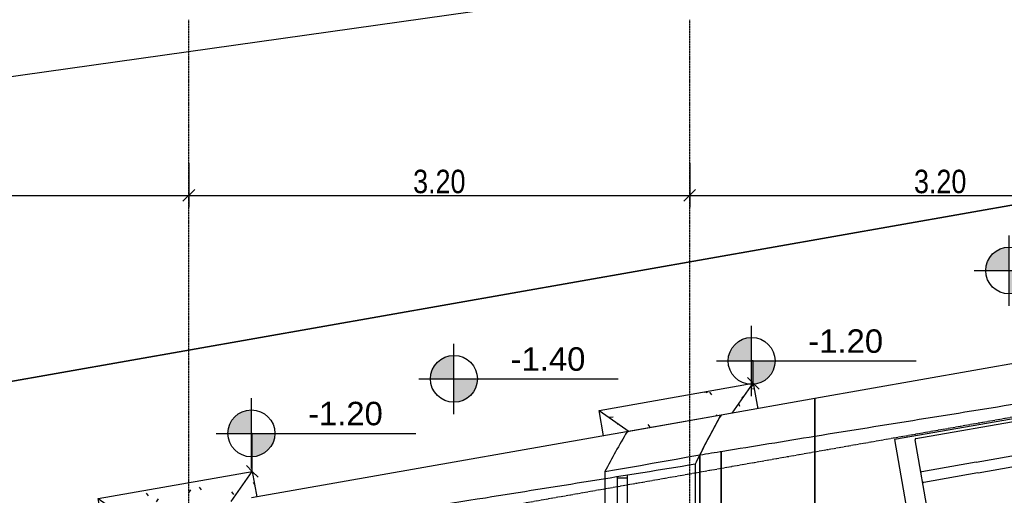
# Model space of a CAD drawing. Extents: x 109676 to 150640, y -94043 to -57043.
# Tile 21 of 39: x 126775 to 133065, y -73940 to -70898. Entities that reach past the tile are written whole.
import ezdxf

# ---------------------------------------------------------------- set-up
doc = ezdxf.new("R2010")
doc.units = 0
doc.linetypes.add('_TRAÇO_-_PONTO', pattern=[16, 12, -2, 0, -2])
doc.layers.get('0').update_dxf_attribs({"linetype": 'CONTINUOUS'})
doc.layers.get('DEFPOINTS').update_dxf_attribs({"linetype": 'CONTINUOUS'})
for name, color, linetype in [('A-ANNO-DIMS', 1, 'CONTINUOUS'), ('A-MASS', 5, 'CONTINUOUS'), ('C-TOPO', 2, 'CONTINUOUS'), ('C-TOPO-MAJR', 2, 'CONTINUOUS'), ('I-FURN', 2, 'CONTINUOUS'), ('S-FNDN-FTNG', 4, 'CONTINUOUS'), ('S-GRID', 1, 'CONTINUOUS')]:
    doc.layers.add(name, color=color, linetype=linetype)
doc.styles.add('ARIAL_1', font='arial.ttf', dxfattribs={"height": 150})
doc.styles.add('ARIAL_NARROW_2', font='ARIALN.TTF', dxfattribs={"height": 150})
doc.dimstyles.new('DIAGONAL_-_2_0MM_ARIAL', dxfattribs={"dimscale": 304.8, "dimtxt": 153.514646, "dimasz": 0.246063, "dimexe": 0.246063, "dimexo": 0.0625, "dimgap": 0.036909, "dimtad": 1, "dimlfac": 0.001, "dimrnd": 0.01, "dimzin": 0, "dimtxsty": 'ARIAL_NARROW_2', "dimblk1": 'OBLIQUE', "dimblk2": 'OBLIQUE', "dimsah": 1, "dimcen": 0.09, "dimdle": 0.246063, "dimazin": 3, "dimtfac": 1, "dimtdec": 4, "dimtix": 1, "dimtmove": 0, "dimatfit": 3, "dimtvp": 1, "dimtolj": 1, "dimtzin": 0})
doc.dimstyles.new('DIAGONAL_-_2_5MM_ARIAL_4', dxfattribs={"dimscale": 304.8, "dimtxt": 153.514646, "dimasz": 0.246063, "dimexe": 0.590551, "dimexo": 0.369094, "dimgap": 0.246063, "dimtad": 1, "dimlfac": 0.001, "dimrnd": 0.01, "dimzin": 0, "dimtxsty": 'ARIAL_NARROW_2', "dimblk1": 'OBLIQUE', "dimblk2": 'OBLIQUE', "dimsah": 1, "dimcen": 0.09, "dimdle": 0.590551, "dimazin": 3, "dimtfac": 1, "dimtdec": 4, "dimtix": 1, "dimtmove": 0, "dimatfit": 3, "dimtvp": 1, "dimtolj": 1, "dimtzin": 0})

# ---------------------------------------------------------------- blocks, each defined once
blk = doc.blocks.new('SOFÁ_LOUNGE_BERNHARDT_LEA0')
at = {"layer": 'I-FURN'}
for p, q in [((463.8, 449), (-847.7, 449)), ((-847.7, 449), (-847.7, -444.4)), ((846.4, 449), (463.8, 449)), ((846.9, -444.4), (846.9, 449)), ((-718.7, -444.4), (-718.7, 425.7)), ((-712.4, 432), (460.8, 432)), ((0, 426.3), (0, -442.7)), ((0, -442.7), (0, 426.3)), ((460.8, 432), (527.7, 432)), ((528.6, 432), (712.4, 432)), ((718.8, 425.7), (718.8, -444.4)), ((-359.4, 216.7), (-711.8, 216.7)), ((-359.4, 216.7), (-7, 216.7)), ((359.4, 216.7), (7, 216.7)), ((359.4, 216.7), (422.9, 216.7)), ((422.9, 216.7), (711.8, 216.7)), ((-359.9, 146.9), (-711.8, 146.9)), ((-359.4, 146.9), (-7, 146.9)), ((359.4, 146.9), (7, 146.9)), ((359.4, 146.9), (410.5, 146.9)), ((410.5, 146.9), (569.7, 146.9)), ((570.2, 146.9), (711.8, 146.9)), ((-847.7, -444.4), (-718.7, -444.4)), ((-712.4, -449), (-359.4, -449)), ((-359.4, -449), (-6.3, -449)), ((6.4, -449), (305.5, -449)), ((305.5, -449), (359.4, -449)), ((359.4, -449), (712.4, -449)), ((718.8, -444.4), (846.9, -444.4))]:
    blk.add_line(p, q, dxfattribs=at)
for centre, radius, start, end in [((-712.4, 425.7), 6.35, 90, 180), ((-6.3, 426.3), 6.35, 360, 60), ((6.4, 426.3), 6.35, 120, 180), ((712.4, 425.7), 6.35, 45, 90), ((712.4, 425.7), 6.35, 0, 45), ((-711.8, 223.7), 6.97, 180, 270), ((-7, 223.7), 6.97, 270, 0), ((7, 223.7), 6.97, 180, 270), ((711.8, 223.7), 6.97, 270, 0), ((-711.8, 153.9), 6.97, 180, 270), ((-7, 153.9), 6.97, 270, 0), ((7, 153.9), 6.97, 180, 270), ((711.8, 153.9), 6.97, 270, 0), ((-712.4, -442.7), 6.35, 180, 270), ((-6.3, -442.7), 6.35, 270, 0), ((6.4, -442.7), 6.35, 180, 270), ((712.4, -442.7), 6.35, 270, 0)]:
    blk.add_arc(centre, radius, start, end, dxfattribs=at)
blk = doc.blocks.new('SAPATA_DISTRIBUÍDA_-_CÔNI0')
at = {"layer": 'S-FNDN-FTNG'}
h = blk.add_hatch(dxfattribs=at)
h.set_pattern_fill('AREIA', color=256, style=0, pattern_type=2)
h.set_pattern_definition([(353.863, (-112527.33, 57362.83), (624.6907, 52.95922), [25.055, -430.483, -2885.069]), (353.863, (-112527.33, 57362.83), (624.6907, 52.95922), [-455.537, 25.055, -430.483, -2429.532]), (353.863, (-112527.33, 57362.83), (624.6907, 52.95922), [-911.074, 25.055, -886.02, -1518.457]), (353.863, (-112527.33, 57362.83), (624.6907, 52.95922), [-1822.149, 25.055, -430.483, -1062.92]), (353.863, (-112527.33, 57362.83), (624.6907, 52.95922), [-2277.686, 25.055, -278.637, -759.229]), (353.863, (-112527.33, 57362.83), (624.6907, 52.95922), [-2581.377, 25.055, -734.174]), (117.546, (-112290.47, 57397.42), (-371.08606, 395.96385), [20.51, -352.404, -2361.787]), (117.546, (-112290.47, 57397.42), (-371.08606, 395.96385), [-372.914, 20.51, -352.404, -1988.873]), (117.546, (-112290.47, 57397.42), (-371.08606, 395.96385), [-745.828, 20.51, -725.317, -1243.046]), (117.546, (-112290.47, 57397.42), (-371.08606, 395.96385), [-1491.655, 20.51, -352.404, -870.132]), (117.546, (-112290.47, 57397.42), (-371.08606, 395.96385), [-1864.569, 20.51, -228.099, -621.523]), (117.546, (-112290.47, 57397.42), (-371.08606, 395.96385), [-2113.178, 20.51, -601.013]), (225.15, (-112173.41, 57625.09), (-253.60746, -448.92875), [21.873, -375.816, -2518.697]), (225.15, (-112173.41, 57625.09), (-253.60746, -448.92875), [-397.689, 21.873, -375.816, -2121.008]), (225.15, (-112173.41, 57625.09), (-253.60746, -448.92875), [-795.378, 21.873, -773.505, -1325.63]), (225.15, (-112173.41, 57625.09), (-253.60746, -448.92875), [-1590.756, 21.873, -375.816, -927.941]), (225.15, (-112173.41, 57625.09), (-253.60746, -448.92875), [-1988.445, 21.873, -243.253, -662.815]), (225.15, (-112173.41, 57625.09), (-253.60746, -448.92875), [-2253.571, 21.873, -640.942])])
h.paths.add_polyline_path([(-334.4, 334.4), (334.4, 334.4), (500, 500), (-500, 500), (-340, 340)], flags=0)
h = blk.add_hatch(dxfattribs=at)
h.set_pattern_fill('AREIA', color=256, style=0, pattern_type=2)
h.set_pattern_definition([(343.871, (-67833.74, 95355.04), (490.53955, 14.38175), [19.938, -342.575, -2295.919]), (343.871, (-67833.74, 95355.04), (490.53955, 14.38175), [-362.513, 19.938, -342.575, -1933.405]), (343.871, (-67833.74, 95355.04), (490.53955, 14.38175), [-725.027, 19.938, -705.089, -1208.378]), (343.871, (-67833.74, 95355.04), (490.53955, 14.38175), [-1450.054, 19.938, -342.575, -845.865]), (343.871, (-67833.74, 95355.04), (490.53955, 14.38175), [-1812.567, 19.938, -221.737, -604.189]), (343.871, (-67833.74, 95355.04), (490.53955, 14.38175), [-2054.243, 19.938, -584.251]), (103.65, (-67646.51, 95379.01), (-254.99871, 536.84166), [24.71, -424.554, -2845.337]), (103.65, (-67646.51, 95379.01), (-254.99871, 536.84166), [-449.264, 24.71, -424.554, -2396.073]), (103.65, (-67646.51, 95379.01), (-254.99871, 536.84166), [-898.528, 24.71, -873.818, -1497.546]), (103.65, (-67646.51, 95379.01), (-254.99871, 536.84166), [-1797.055, 24.71, -424.554, -1048.282]), (103.65, (-67646.51, 95379.01), (-254.99871, 536.84166), [-2246.319, 24.71, -274.8, -748.773]), (103.65, (-67646.51, 95379.01), (-254.99871, 536.84166), [-2545.828, 24.71, -724.063]), (234.202, (-67536.04, 95659.54), (-235.53635, -551.22865), [22.776, -391.328, -2622.654]), (234.202, (-67536.04, 95659.54), (-235.53635, -551.22865), [-414.103, 22.776, -391.328, -2208.55]), (234.202, (-67536.04, 95659.54), (-235.53635, -551.22865), [-828.206, 22.776, -805.431, -1380.344]), (234.202, (-67536.04, 95659.54), (-235.53635, -551.22865), [-1656.413, 22.776, -391.328, -966.241]), (234.202, (-67536.04, 95659.54), (-235.53635, -551.22865), [-2070.516, 22.776, -253.293, -690.172]), (234.202, (-67536.04, 95659.54), (-235.53635, -551.22865), [-2346.585, 22.776, -667.396])])
h.paths.add_polyline_path([(-500, 334.4), (-334.4, 334.4), (-500, 500), (-500, 340.6)], flags=0)
h = blk.add_hatch(dxfattribs=at)
h.set_pattern_fill('AREIA', color=256, style=0, pattern_type=2)
h.set_pattern_definition([(343.871, (-69394.71, 95355.04), (490.53955, 14.38175), [19.938, -342.575, -2295.919]), (343.871, (-69394.71, 95355.04), (490.53955, 14.38175), [-362.513, 19.938, -342.575, -1933.405]), (343.871, (-69394.71, 95355.04), (490.53955, 14.38175), [-725.027, 19.938, -705.089, -1208.378]), (343.871, (-69394.71, 95355.04), (490.53955, 14.38175), [-1450.054, 19.938, -342.575, -845.865]), (343.871, (-69394.71, 95355.04), (490.53955, 14.38175), [-1812.567, 19.938, -221.737, -604.189]), (343.871, (-69394.71, 95355.04), (490.53955, 14.38175), [-2054.243, 19.938, -584.251]), (103.65, (-69207.48, 95379.01), (-254.99871, 536.84166), [24.71, -424.554, -2845.337]), (103.65, (-69207.48, 95379.01), (-254.99871, 536.84166), [-449.264, 24.71, -424.554, -2396.073]), (103.65, (-69207.48, 95379.01), (-254.99871, 536.84166), [-898.528, 24.71, -873.818, -1497.546]), (103.65, (-69207.48, 95379.01), (-254.99871, 536.84166), [-1797.055, 24.71, -424.554, -1048.282]), (103.65, (-69207.48, 95379.01), (-254.99871, 536.84166), [-2246.319, 24.71, -274.8, -748.773]), (103.65, (-69207.48, 95379.01), (-254.99871, 536.84166), [-2545.828, 24.71, -724.063]), (234.202, (-69097.02, 95659.54), (-235.53635, -551.22865), [22.776, -391.328, -2622.654]), (234.202, (-69097.02, 95659.54), (-235.53635, -551.22865), [-414.103, 22.776, -391.328, -2208.55]), (234.202, (-69097.02, 95659.54), (-235.53635, -551.22865), [-828.206, 22.776, -805.431, -1380.344]), (234.202, (-69097.02, 95659.54), (-235.53635, -551.22865), [-1656.413, 22.776, -391.328, -966.241]), (234.202, (-69097.02, 95659.54), (-235.53635, -551.22865), [-2070.516, 22.776, -253.293, -690.172]), (234.202, (-69097.02, 95659.54), (-235.53635, -551.22865), [-2346.585, 22.776, -667.396])])
h.paths.add_polyline_path([(334.4, 334.4), (500, 334.4), (500, 500), (348.9, 348.9)], flags=0)
for p, q in [((-500, 500), (500, 500)), ((-500, 334.4), (-500, 500)), ((-500, 500), (-334.4, 334.4)), ((334.4, 334.4), (500, 500)), ((500, 500), (500, 334.4))]:
    blk.add_line(p, q, dxfattribs=at)
blk = doc.blocks.new('SAPATA_DISTRIBUÍDA_-_CÔNI1')
at = {"layer": 'S-FNDN-FTNG'}
h = blk.add_hatch(dxfattribs=at)
h.set_pattern_fill('AREIA', color=256, style=0, pattern_type=2)
h.set_pattern_definition([(353.863, (-115776.7, 57362.83), (624.6907, 52.95922), [25.055, -430.483, -2885.069]), (353.863, (-115776.7, 57362.83), (624.6907, 52.95922), [-455.537, 25.055, -430.483, -2429.532]), (353.863, (-115776.7, 57362.83), (624.6907, 52.95922), [-911.074, 25.055, -886.02, -1518.457]), (353.863, (-115776.7, 57362.83), (624.6907, 52.95922), [-1822.149, 25.055, -430.483, -1062.92]), (353.863, (-115776.7, 57362.83), (624.6907, 52.95922), [-2277.686, 25.055, -278.637, -759.229]), (353.863, (-115776.7, 57362.83), (624.6907, 52.95922), [-2581.377, 25.055, -734.174]), (117.546, (-115539.84, 57397.42), (-371.08606, 395.96385), [20.51, -352.404, -2361.787]), (117.546, (-115539.84, 57397.42), (-371.08606, 395.96385), [-372.914, 20.51, -352.404, -1988.873]), (117.546, (-115539.84, 57397.42), (-371.08606, 395.96385), [-745.828, 20.51, -725.317, -1243.046]), (117.546, (-115539.84, 57397.42), (-371.08606, 395.96385), [-1491.655, 20.51, -352.404, -870.132]), (117.546, (-115539.84, 57397.42), (-371.08606, 395.96385), [-1864.569, 20.51, -228.099, -621.523]), (117.546, (-115539.84, 57397.42), (-371.08606, 395.96385), [-2113.178, 20.51, -601.013]), (225.15, (-115422.77, 57625.09), (-253.60746, -448.92875), [21.873, -375.816, -2518.697]), (225.15, (-115422.77, 57625.09), (-253.60746, -448.92875), [-397.689, 21.873, -375.816, -2121.008]), (225.15, (-115422.77, 57625.09), (-253.60746, -448.92875), [-795.378, 21.873, -773.505, -1325.63]), (225.15, (-115422.77, 57625.09), (-253.60746, -448.92875), [-1590.756, 21.873, -375.816, -927.941]), (225.15, (-115422.77, 57625.09), (-253.60746, -448.92875), [-1988.445, 21.873, -243.253, -662.815]), (225.15, (-115422.77, 57625.09), (-253.60746, -448.92875), [-2253.571, 21.873, -640.942])])
h.paths.add_polyline_path([(-334.4, 334.4), (334.4, 334.4), (500, 500), (-500, 500), (-345.3, 345.3)], flags=0)
h = blk.add_hatch(dxfattribs=at)
h.set_pattern_fill('AREIA', color=256, style=0, pattern_type=2)
h.set_pattern_definition([(343.871, (-69815.06, 95355.04), (490.53955, 14.38175), [19.938, -342.575, -2295.919]), (343.871, (-69815.06, 95355.04), (490.53955, 14.38175), [-362.513, 19.938, -342.575, -1933.405]), (343.871, (-69815.06, 95355.04), (490.53955, 14.38175), [-725.027, 19.938, -705.089, -1208.378]), (343.871, (-69815.06, 95355.04), (490.53955, 14.38175), [-1450.054, 19.938, -342.575, -845.865]), (343.871, (-69815.06, 95355.04), (490.53955, 14.38175), [-1812.567, 19.938, -221.737, -604.189]), (343.871, (-69815.06, 95355.04), (490.53955, 14.38175), [-2054.243, 19.938, -584.251]), (103.65, (-69627.83, 95379.01), (-254.99871, 536.84166), [24.71, -424.554, -2845.337]), (103.65, (-69627.83, 95379.01), (-254.99871, 536.84166), [-449.264, 24.71, -424.554, -2396.073]), (103.65, (-69627.83, 95379.01), (-254.99871, 536.84166), [-898.528, 24.71, -873.818, -1497.546]), (103.65, (-69627.83, 95379.01), (-254.99871, 536.84166), [-1797.055, 24.71, -424.554, -1048.282]), (103.65, (-69627.83, 95379.01), (-254.99871, 536.84166), [-2246.319, 24.71, -274.8, -748.773]), (103.65, (-69627.83, 95379.01), (-254.99871, 536.84166), [-2545.828, 24.71, -724.063]), (234.202, (-69517.36, 95659.54), (-235.53635, -551.22865), [22.776, -391.328, -2622.654]), (234.202, (-69517.36, 95659.54), (-235.53635, -551.22865), [-414.103, 22.776, -391.328, -2208.55]), (234.202, (-69517.36, 95659.54), (-235.53635, -551.22865), [-828.206, 22.776, -805.431, -1380.344]), (234.202, (-69517.36, 95659.54), (-235.53635, -551.22865), [-1656.413, 22.776, -391.328, -966.241]), (234.202, (-69517.36, 95659.54), (-235.53635, -551.22865), [-2070.516, 22.776, -253.293, -690.172]), (234.202, (-69517.36, 95659.54), (-235.53635, -551.22865), [-2346.585, 22.776, -667.396])])
h.paths.add_polyline_path([(-500, 334.4), (-334.4, 334.4), (-500, 500), (-500, 341.8)], flags=0)
h = blk.add_hatch(dxfattribs=at)
h.set_pattern_fill('AREIA', color=256, style=0, pattern_type=2)
h.set_pattern_definition([(343.871, (-71376.03, 95355.04), (490.53955, 14.38175), [19.938, -342.575, -2295.919]), (343.871, (-71376.03, 95355.04), (490.53955, 14.38175), [-362.513, 19.938, -342.575, -1933.405]), (343.871, (-71376.03, 95355.04), (490.53955, 14.38175), [-725.027, 19.938, -705.089, -1208.378]), (343.871, (-71376.03, 95355.04), (490.53955, 14.38175), [-1450.054, 19.938, -342.575, -845.865]), (343.871, (-71376.03, 95355.04), (490.53955, 14.38175), [-1812.567, 19.938, -221.737, -604.189]), (343.871, (-71376.03, 95355.04), (490.53955, 14.38175), [-2054.243, 19.938, -584.251]), (103.65, (-71188.8, 95379.01), (-254.99871, 536.84166), [24.71, -424.554, -2845.337]), (103.65, (-71188.8, 95379.01), (-254.99871, 536.84166), [-449.264, 24.71, -424.554, -2396.073]), (103.65, (-71188.8, 95379.01), (-254.99871, 536.84166), [-898.528, 24.71, -873.818, -1497.546]), (103.65, (-71188.8, 95379.01), (-254.99871, 536.84166), [-1797.055, 24.71, -424.554, -1048.282]), (103.65, (-71188.8, 95379.01), (-254.99871, 536.84166), [-2246.319, 24.71, -274.8, -748.773]), (103.65, (-71188.8, 95379.01), (-254.99871, 536.84166), [-2545.828, 24.71, -724.063]), (234.202, (-71078.34, 95659.54), (-235.53635, -551.22865), [22.776, -391.328, -2622.654]), (234.202, (-71078.34, 95659.54), (-235.53635, -551.22865), [-414.103, 22.776, -391.328, -2208.55]), (234.202, (-71078.34, 95659.54), (-235.53635, -551.22865), [-828.206, 22.776, -805.431, -1380.344]), (234.202, (-71078.34, 95659.54), (-235.53635, -551.22865), [-1656.413, 22.776, -391.328, -966.241]), (234.202, (-71078.34, 95659.54), (-235.53635, -551.22865), [-2070.516, 22.776, -253.293, -690.172]), (234.202, (-71078.34, 95659.54), (-235.53635, -551.22865), [-2346.585, 22.776, -667.396])])
h.paths.add_polyline_path([(334.4, 334.4), (500, 334.4), (500, 500), (349.2, 349.2)], flags=0)
for p, q in [((-500, 500), (500, 500)), ((-500, 334.4), (-500, 500)), ((-500, 500), (-334.4, 334.4)), ((334.4, 334.4), (500, 500)), ((500, 500), (500, 334.4))]:
    blk.add_line(p, q, dxfattribs=at)
blk = doc.blocks.new('SPOT_ELEVATIONS_-_SPOT_ELE')
at = {"layer": 'A-ANNO-DIMS'}
h = blk.add_hatch(color=256, dxfattribs=at)
edge = h.paths.add_edge_path(flags=0)
edge.add_line((0, 0), (-2, 0))
edge.add_arc((0, 0), 2, 90, 180, ccw=False)
edge.add_line((0, 2), (0, 0))
h = blk.add_hatch(color=256, dxfattribs=at)
edge = h.paths.add_edge_path(flags=0)
edge.add_line((0, 0), (2, 0))
edge.add_arc((0, 0), 2, 270, 360, ccw=False)
edge.add_line((0, -2), (0, 0))
for p, q in [((0, -3), (0, 3)), ((-3, 0), (14, 0))]:
    blk.add_line(p, q, dxfattribs=at)
blk.add_circle((0, 0), 2, dxfattribs=at)
blk = doc.blocks.new('_OBLIQUE')
at = {"color": 0, "linetype": 'BYBLOCK'}
blk.add_line((-0.5, -0.5), (0.5, 0.5), dxfattribs=at)
blk = doc.blocks.new('*D98')
at = {"layer": 'A-ANNO-DIMS', "color": 0}
for p, q in [((124855.6, -71815.7), (124855.6, -72096.7)), ((127855.6, -71815.7), (127855.6, -72096.7)), ((124780.6, -72021.7), (127930.6, -72021.7))]:
    blk.add_line(p, q, dxfattribs=at)
at = {"layer": 'DEFPOINTS', "color": 0}
for p in [(124855.6, -71796.7), (127855.6, -71796.7), (127855.6, -72021.7)]:
    blk.add_point(p, dxfattribs=at)
at = {"layer": 'A-ANNO-DIMS', "color": 0, "xscale": 75, "yscale": 75, "zscale": 75, "rotation": 180}
blk.add_blockref('_OBLIQUE', (124855.6, -72021.7), dxfattribs=at)
at = {"layer": 'A-ANNO-DIMS', "color": 0, "xscale": 75, "yscale": 75, "zscale": 75}
blk.add_blockref('_OBLIQUE', (127855.6, -72021.7), dxfattribs=at)
at = {"layer": 'A-ANNO-DIMS', "color": 0, "insert": (126355.6, -71933.8), "char_height": 150, "width": 399.728, "attachment_point": 5, "style": 'ARIAL_NARROW_2'}
blk.add_mtext('\\A1;3.00', dxfattribs=at)
blk = doc.blocks.new('*D99')
at = {"layer": 'A-ANNO-DIMS', "color": 0}
for p, q in [((127855.6, -71815.7), (127855.6, -72096.7)), ((131055.6, -71815.7), (131055.6, -72096.7)), ((127780.6, -72021.7), (131130.6, -72021.7))]:
    blk.add_line(p, q, dxfattribs=at)
at = {"layer": 'DEFPOINTS', "color": 0}
for p in [(127855.6, -71796.7), (131055.6, -71796.7), (131055.6, -72021.7)]:
    blk.add_point(p, dxfattribs=at)
at = {"layer": 'A-ANNO-DIMS', "color": 0, "xscale": 75, "yscale": 75, "zscale": 75, "rotation": 180}
blk.add_blockref('_OBLIQUE', (127855.6, -72021.7), dxfattribs=at)
at = {"layer": 'A-ANNO-DIMS', "color": 0, "xscale": 75, "yscale": 75, "zscale": 75}
blk.add_blockref('_OBLIQUE', (131055.6, -72021.7), dxfattribs=at)
at = {"layer": 'A-ANNO-DIMS', "color": 0, "insert": (129455.6, -71933.8), "char_height": 150, "width": 399.728, "attachment_point": 5, "style": 'ARIAL_NARROW_2'}
blk.add_mtext('\\A1;3.20', dxfattribs=at)
blk = doc.blocks.new('*D100')
at = {"layer": 'A-ANNO-DIMS', "color": 0}
for p, q in [((131055.6, -71815.7), (131055.6, -72096.7)), ((134255.6, -71815.7), (134255.6, -72096.7)), ((130980.6, -72021.7), (134330.6, -72021.7))]:
    blk.add_line(p, q, dxfattribs=at)
at = {"layer": 'DEFPOINTS', "color": 0}
for p in [(131055.6, -71796.7), (134255.6, -71796.7), (134255.6, -72021.7)]:
    blk.add_point(p, dxfattribs=at)
at = {"layer": 'A-ANNO-DIMS', "color": 0, "xscale": 75, "yscale": 75, "zscale": 75, "rotation": 180}
blk.add_blockref('_OBLIQUE', (131055.6, -72021.7), dxfattribs=at)
at = {"layer": 'A-ANNO-DIMS', "color": 0, "xscale": 75, "yscale": 75, "zscale": 75}
blk.add_blockref('_OBLIQUE', (134255.6, -72021.7), dxfattribs=at)
at = {"layer": 'A-ANNO-DIMS', "color": 0, "insert": (132655.6, -71933.8), "char_height": 150, "width": 399.728, "attachment_point": 5, "style": 'ARIAL_NARROW_2'}
blk.add_mtext('\\A1;3.20', dxfattribs=at)
blk = doc.blocks.new('*D106')
at = {"layer": 'A-ANNO-DIMS', "color": 0}
for p, q in [((140320.9, -72168.2), (140777, -72087.8)), ((140237.8, -75543), (141079.3, -75543))]:
    blk.add_line(p, q, dxfattribs=at)
blk.add_arc((121181.5, -75543), 19717.7, 360, 10, dxfattribs=at)
at = {"layer": 'DEFPOINTS', "color": 0}
for p in [(140210.1, -72187.8), (140865.9, -74396.5), (121181.5, -75543), (140125.3, -75543)]:
    blk.add_point(p, dxfattribs=at)
at = {"layer": 'A-ANNO-DIMS', "color": 0, "xscale": 75, "yscale": 75, "zscale": 75}
for p, rotation in [((140599.7, -72119.1), 100.0000000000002), ((140899.3, -75543), 269.9999999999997)]:
    blk.add_blockref('_OBLIQUE', p, dxfattribs=dict(at, rotation=rotation))
at = {"layer": 'A-ANNO-DIMS', "color": 0, "insert": (140975.2, -73811.3), "char_height": 150, "width": 327.498, "attachment_point": 5, "rotation": 275, "style": 'ARIAL_NARROW_2'}
blk.add_mtext('\\A1;10°', dxfattribs=at)

msp = doc.modelspace()

# ---------------------------------------------------------------- linework, layer by layer
at = {"layer": 'A-ANNO-DIMS'}
for p, q in [((131461.164, -73080.314, -671.613), (131451.014, -73080.314, -671.613)), ((131461.164, -73222.738, -671.613), (131461.164, -73080.314, -671.613)), ((131461.164, -73222.738, -671.613), (131423.664, -73185.238, -671.613)), ((131461.164, -73222.738, -671.613), (131498.664, -73260.238, -671.613)), ((128261.164, -73543.587, -671.613), (128255.19, -73543.587, -671.613)), ((128261.164, -73786.985, -671.613), (128261.164, -73543.587, -671.613)), ((128261.164, -73786.985, -671.613), (128223.664, -73749.485, -671.613)), ((128261.164, -73786.985, -671.613), (128298.664, -73824.485, -671.613))]:
    msp.add_line(p, q, dxfattribs=at)
at = {"layer": 'A-MASS'}
for p, q in [((134215.584, -72905.174, -671.613), (131855.584, -73321.306, -671.613)), ((131855.584, -73321.306, -671.613), (131255.584, -73427.102, -671.613)), ((131255.584, -73427.102, -671.613), (128255.584, -73956.083, -671.613)), ((131255.584, -73427.102, -671.613), (130655.584, -73532.898, -671.613)), ((131855.584, -75076.879, -671.613), (131855.584, -73560.935, -671.613)), ((131855.584, -73560.935, -671.613), (131855.584, -75076.879, -671.613)), ((131120.246, -73680.969, -671.613), (131120.246, -75396.453, -671.613)), ((131120.246, -75396.453, -671.613), (131120.246, -73680.969, -671.613)), ((131255.584, -73658.98, -671.613), (131255.584, -74546.118, -671.613)), ((131255.584, -74546.118, -671.613), (131255.584, -73658.98, -671.613)), ((131255.584, -73658.98, -671.613), (131255.584, -74546.118, -671.613)), ((131091.718, -75360.081, -671.613), (131091.718, -73739.034, -671.613)), ((130512.727, -73788.442, -671.613), (130512.727, -77297.609, -671.613)), ((130655.584, -73829.234, -671.613), (130593.219, -73829.234, -671.613)), ((130593.219, -77256.817, -671.613), (130593.219, -73829.234, -671.613)), ((130655.584, -73829.234, -671.613), (130655.584, -77256.817, -671.613))]:
    msp.add_line(p, q, dxfattribs=at)
at = {"layer": 'A-MASS', "elevation": -671.613, "flags": 128}
msp.add_lwpolyline([(130512.727, -73788.442), (130588.666, -73775.005), (130664.606, -73761.569), (130740.545, -73748.133), (130816.485, -73734.699), (130892.425, -73721.265), (130968.365, -73707.832), (131044.305, -73694.4), (131120.246, -73680.969)], dxfattribs=at)
at = {"layer": 'A-MASS'}
for points, knots in [([(131855.584, -73560.935, -671.613), (132300.065, -73489.462, -671.613), (133100.093, -73360.577, -671.613), (133900.057, -73231.294, -671.613), (134255.584, -73173.759, -671.613)], [-1, -1, -1, -1, -0.44444444, 0, 0, 0, 0]), ([(131120.246, -73680.969, -671.613), (131169.277, -73673.012, -671.613), (131316.365, -73649.113, -671.613), (131561.483, -73609.142, -671.613), (131757.573, -73577.023, -671.613), (131855.584, -73560.935, -671.613)], [-1, -1, -1, -1, -0.8, -0.4, 0, 0, 0, 0]), ([(128071.911, -74221.113, -671.613), (128631.322, -74133.022, -671.613), (129638.054, -73973.134, -671.613), (130644.474, -73811.295, -671.613), (131091.718, -73739.034, -671.613)], [-1, -1, -1, -1, -0.44444444, 0, 0, 0, 0])]:
    msp.add_open_spline(points, degree=3, knots=knots, dxfattribs=at)
for points in [[(131855.584, -73560.935, -671.613), (131855.584, -73481.058, -671.613), (131855.584, -73401.182, -671.613), (131855.584, -73321.306, -671.613)], [(131855.584, -73321.306, -671.613), (131855.584, -73401.182, -671.613), (131855.584, -73481.058, -671.613), (131855.584, -73560.935, -671.613)], [(131255.584, -73427.102, -671.613), (131207.592, -73511.724, -671.613), (131162.48, -73596.347, -671.613), (131120.246, -73680.969, -671.613)], [(131120.246, -73680.969, -671.613), (131162.48, -73596.347, -671.613), (131207.592, -73511.724, -671.613), (131255.584, -73427.102, -671.613)], [(130655.584, -73532.898, -671.613), (130604.733, -73618.079, -671.613), (130557.114, -73703.261, -671.613), (130512.727, -73788.442, -671.613)], [(131091.718, -73739.034, -671.613), (131101.077, -73719.679, -671.613), (131110.586, -73700.324, -671.613), (131120.246, -73680.969, -671.613)], [(130593.219, -73829.234, -671.613), (130593.219, -73825.961, -671.613), (130593.219, -73822.687, -671.613), (130593.219, -73819.414, -671.613)], [(130655.584, -73809.375, -671.613), (130655.584, -73815.994, -671.613), (130655.584, -73822.614, -671.613), (130655.584, -73829.234, -671.613)]]:
    msp.add_open_spline(points, degree=3, dxfattribs=at)
at = {"layer": 'C-TOPO'}
for p, q in [((133346.296, -72043.026, -671.613), (122681.933, -73923.441, -671.613)), ((122681.933, -73923.441, -671.613), (133346.296, -72043.026, -671.613))]:
    msp.add_line(p, q, dxfattribs=at)
at = {"layer": 'C-TOPO-MAJR'}
msp.add_polyline3d([(124736.625, -71540.522, -2000), (124826.777, -71527.799, -2000), (130559.464, -70718.754, -2000), (131512.946, -70584.19, -2000), (132635.406, -70425.779, -2000)], dxfattribs=at)
at = {"layer": 'S-GRID', "linetype": '_TRAÇO_-_PONTO'}
for p, q in [((127855.584, -80610.15, -671.613), (127855.584, -70898.098, -671.613)), ((131055.584, -80610.15, -671.613), (131055.584, -70898.098, -671.613)), ((118056.607, -76094.037, -671.613), (139554.071, -72303.454, -671.613))]:
    msp.add_line(p, q, dxfattribs=at)

# ---------------------------------------------------------------- block references
at = {"layer": 'A-ANNO-DIMS', "xscale": 74.99999999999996, "yscale": 74.99999999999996, "zscale": 74.99999999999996}
for p in [(133096.543, -72502.332, -671.613), (131451.014, -73080.314, -671.613), (129549.336, -73195.072, -671.613), (128255.19, -73543.587, -671.613)]:
    msp.add_blockref('SPOT_ELEVATIONS_-_SPOT_ELE', p, dxfattribs=at)
at = {"layer": 'I-FURN', "rotation": 9.999999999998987}
msp.add_blockref('SOFÁ_LOUNGE_BERNHARDT_LEA0', (133276.784, -73878.5, -671.613), dxfattribs=at)
at = {"layer": 'S-FNDN-FTNG', "rotation": 10.0000000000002}
for name, p in [('SAPATA_DISTRIBUÍDA_-_CÔNI1', (131055.584, -73801.966, -671.613)), ('SAPATA_DISTRIBUÍDA_-_CÔNI0', (127855.584, -74366.213, -671.613))]:
    msp.add_blockref(name, p, dxfattribs=at)

# ---------------------------------------------------------------- texts
at = {"layer": 'A-ANNO-DIMS', "char_height": 150, "width": 571.11742, "attachment_point": 1, "style": 'ARIAL_1'}
for s, insert in [('-1.20', (131813.048, -72878.516, -671.613)), ('-1.40', (129911.37, -72993.274, -671.613)), ('-1.20', (128617.224, -73341.789, -671.613))]:
    msp.add_mtext(s, dxfattribs=dict(at, insert=insert))

# ---------------------------------------------------------------- dimensions: what is measured, and where the dimension line sits
at = {"layer": 'A-ANNO-DIMS'}
for base, p1, p2, override, picture, middle in [((127855.584, -72021.652, -671.613), (124855.584, -71796.652, -671.613), (127855.584, -71796.652, -671.613), {"dimpost": '<>', "dimfxl": 3000}, '*D98', (126355.584, -71933.816, -671.613)), ((131055.584, -72021.652, -671.613), (127855.584, -71796.652, -671.613), (131055.584, -71796.652, -671.613), {"dimpost": '<>', "dimfxl": 3200}, '*D99', (129455.584, -71933.816, -671.613)), ((134255.584, -72021.652, -671.613), (131055.584, -71796.652, -671.613), (134255.584, -71796.652, -671.613), {"dimpost": '<>', "dimfxl": 3200}, '*D100', (132655.584, -71933.816, -671.613))]:
    dim = msp.add_linear_dim(base=base, p1=p1, p2=p2, dimstyle='DIAGONAL_-_2_0MM_ARIAL', override=override, dxfattribs=at)
    dim.commit()
    dim.dimension.update_dxf_attribs({"geometry": picture, "text_midpoint": middle})
dim = msp.add_angular_dim_3p(base=(140865.909, -74396.542, -671.613), center=(121181.547, -75543.026, -671.613), p1=(140125.295, -75543.026, -671.613), p2=(140210.123, -72187.774, -671.613), dimstyle='DIAGONAL_-_2_5MM_ARIAL_4', override={"dimdec": 0, "dimpost": '<>', "dimfxl": 3356.323517}, dxfattribs=at)
dim.commit()
dim.dimension.update_dxf_attribs({"geometry": '*D106', "text_midpoint": (140975.246, -73811.301, -671.613)})

doc.saveas('drawing.dxf')
